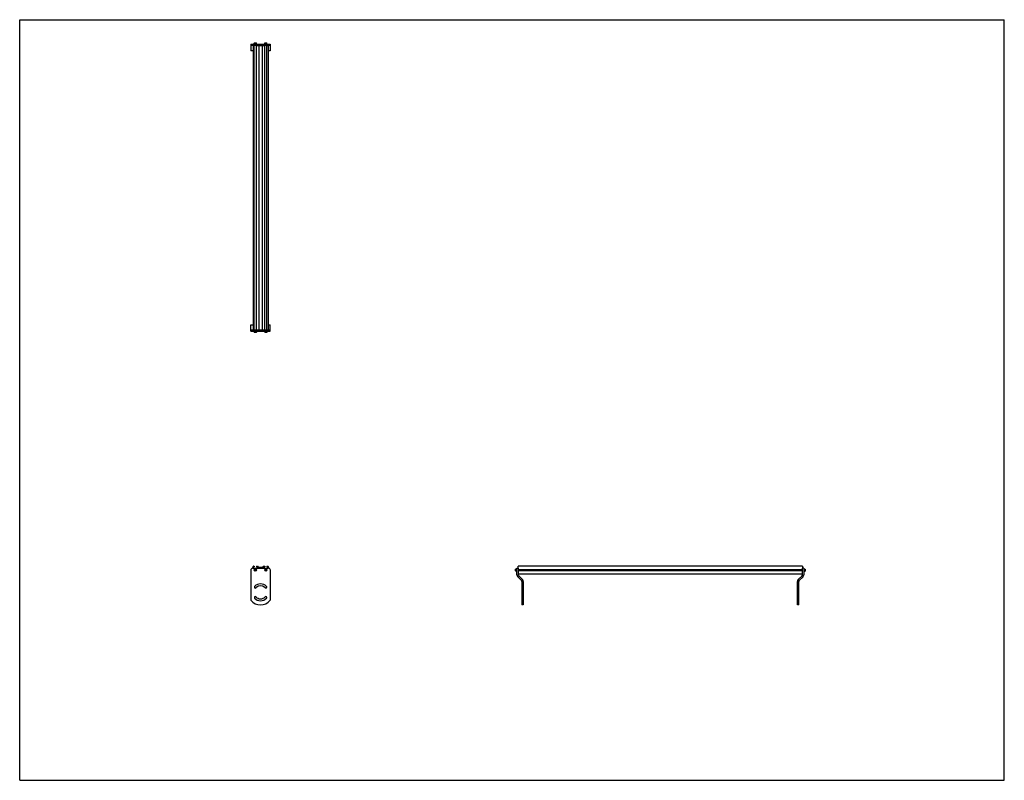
# Model space of a CAD drawing. Header units: inches. Extents: x 0 to 176, y 0 to 136.
import ezdxf

# ---------------------------------------------------------------- set-up
doc = ezdxf.new("R2010")
doc.units = ezdxf.units.IN
doc.header["$LTSCALE"] = 9.68
doc.header["$MEASUREMENT"] = 0
doc.layers.get('0').update_dxf_attribs({"linetype": 'CONTINUOUS'})
for name, color, linetype in [('300825M_BL2', 7, 'CONTINUOUS'), ('300825M_BL3', 7, 'CONTINUOUS'), ('708180P_BL0', 7, 'CONTINUOUS'), ('708180P_BL4', 7, 'CONTINUOUS'), ('708180P_BL5', 7, 'CONTINUOUS'), ('708180P_BL6', 7, 'CONTINUOUS'), ('710210_05079_BL1', 7, 'CONTINUOUS')]:
    doc.layers.add(name, color=color, linetype=linetype)

# ---------------------------------------------------------------- blocks, each defined once
blk = doc.blocks.new('708180P_BL0', base_point=(42.12, 58.86))
at = {"layer": '708180P_BL0', "color": 7, "linetype": 'CONTINUOUS'}
for p, q in [((41.93, 80.32), (41.93, 80.1)), ((42.3, 80.1), (41.93, 80.1)), ((41.93, 80.1), (41.95, 80.08)), ((42.28, 80.08), (41.95, 80.08)), ((42.3, 80.1), (42.28, 80.08)), ((42.3, 80.32), (42.3, 80.1)), ((42.06, 37.69), (42, 37.6)), ((42, 37.6), (42.06, 37.5)), ((42.17, 37.69), (42.06, 37.69)), ((42.06, 37.5), (42.17, 37.5)), ((42.23, 37.6), (42.17, 37.69)), ((42.17, 37.5), (42.23, 37.6))]:
    blk.add_line(p, q, dxfattribs=at)
for radius in [0.187, 0.163]:
    blk.add_circle((42.12, 37.6), radius, dxfattribs=at)
blk = doc.blocks.new('710210_05079_BL1', base_point=(90.81, 84.12))
at = {"layer": '710210_05079_BL1', "color": 7, "linetype": 'CONTINUOUS'}
for p, q in [((41.71, 131.36), (41.71, 80.57)), ((41.71, 131.36), (41.92, 131.36)), ((41.92, 80.57), (41.92, 131.36)), ((42.31, 80.57), (42.31, 131.36)), ((42.31, 131.36), (43.79, 131.36)), ((42.75, 131.36), (42.75, 80.57)), ((43.36, 131.36), (43.36, 80.57)), ((43.79, 80.57), (43.79, 131.36)), ((44.19, 80.57), (44.19, 131.36)), ((44.19, 131.36), (44.4, 131.36)), ((44.4, 131.36), (44.4, 80.57)), ((41.71, 80.57), (41.92, 80.57)), ((42.31, 80.57), (43.79, 80.57)), ((44.19, 80.57), (44.4, 80.57)), ((41.71, 37.93), (41.71, 38.25)), ((41.77, 38.31), (41.92, 38.31)), ((41.79, 37.93), (41.79, 38.2)), ((41.79, 38.2), (41.92, 38.2)), ((41.92, 38.31), (41.92, 38.2)), ((42.31, 38.31), (42.31, 38.2)), ((42.31, 38.31), (42.49, 38.31)), ((42.31, 38.2), (42.44, 38.2)), ((42.44, 38.2), (42.44, 37.93)), ((42.52, 37.93), (42.52, 38.19)), ((42.52, 38.19), (42.75, 37.93)), ((42.75, 38.06), (42.54, 38.29)), ((43.36, 38.06), (42.75, 38.06)), ((42.81, 37.93), (42.83, 37.98)), ((42.83, 37.98), (43.27, 37.98)), ((43.27, 37.98), (43.3, 37.93)), ((43.57, 38.29), (43.36, 38.06)), ((43.36, 37.93), (43.58, 38.19)), ((43.58, 38.19), (43.58, 37.93)), ((43.61, 38.31), (43.79, 38.31)), ((43.67, 37.93), (43.67, 38.2)), ((43.67, 38.2), (43.79, 38.2)), ((43.79, 38.31), (43.79, 38.2)), ((44.19, 38.31), (44.19, 38.2)), ((44.19, 38.31), (44.34, 38.31)), ((44.19, 38.2), (44.31, 38.2)), ((44.31, 38.2), (44.31, 37.93)), ((44.4, 38.25), (44.4, 37.93)), ((89.12, 37.93), (89.12, 38.31)), ((139.91, 38.31), (89.12, 38.31)), ((89.12, 37.72), (139.91, 37.72)), ((139.91, 37.47), (89.12, 37.47)), ((139.91, 38.31), (139.91, 37.93)), ((139.91, 36.88), (89.12, 36.88))]:
    blk.add_line(p, q, dxfattribs=at)
for centre, start, end in [((41.77, 38.25), 90, 180), ((42.49, 38.25), 41.6222, 90), ((43.61, 38.25), 90, 138.3778), ((44.34, 38.25), 0, 90)]:
    blk.add_arc(centre, 0.0625, start, end, dxfattribs=at)
blk = doc.blocks.new('300825M_BL2', base_point=(90.73, 81.48))
at = {"layer": '300825M_BL2', "color": 7, "linetype": 'CONTINUOUS'}
for p, q in [((41.3, 131.61), (41.3, 131.36)), ((41.3, 131.61), (44.8, 131.61)), ((44.8, 131.61), (44.8, 131.36)), ((140.16, 37.93), (139.91, 37.93)), ((140.16, 37.93), (140.16, 36.76)), ((139.27, 31.36), (139.27, 35.56)), ((140.02, 36.41), (139.34, 35.73)), ((139.02, 32.2), (139.27, 32.2)), ((139.27, 31.36), (139.02, 31.36))]:
    blk.add_line(p, q, dxfattribs=at)
at = {"layer": '300825M_BL2', "color": 3, "linetype": 'CONTINUOUS'}
for p, q in [((41.3, 131.36), (41.3, 130.46)), ((41.71, 131.36), (41.3, 131.36)), ((41.71, 130.46), (41.3, 130.46)), ((42.31, 131.36), (41.92, 131.36)), ((44.19, 131.36), (43.79, 131.36)), ((44.8, 131.36), (44.4, 131.36)), ((44.8, 130.46), (44.4, 130.46)), ((44.8, 131.36), (44.8, 130.46)), ((41.3, 37.56), (41.3, 32.2)), ((139.91, 36.76), (139.91, 37.93)), ((139.02, 31.36), (139.02, 35.56)), ((139.84, 36.59), (139.16, 35.91))]:
    blk.add_line(p, q, dxfattribs=at)
for centre, radius, start, end in [((139.52, 35.56), 0.5, 135, 180), ((139.66, 36.76), 0.253, 315, 360), ((43.99, 32.67), 0.17, 322.5637, 89.8328)]:
    blk.add_arc(centre, radius, start, end, dxfattribs=at)
at = {"layer": '300825M_BL2', "color": 7, "linetype": 'CONTINUOUS'}
for centre, radius, start, end in [((139.52, 35.56), 0.25, 135, 180), ((139.66, 36.76), 0.503, 315, 360)]:
    blk.add_arc(centre, radius, start, end, dxfattribs=at)
blk = doc.blocks.new('300825M_BL3', base_point=(65.66, 56.41))
at = {"layer": '300825M_BL3', "color": 3, "linetype": 'CONTINUOUS'}
for p, q in [((41.3, 81.46), (41.71, 81.46)), ((41.3, 80.57), (41.3, 81.46)), ((44.4, 81.46), (44.8, 81.46)), ((44.8, 80.57), (44.8, 81.46)), ((41.3, 80.57), (41.71, 80.57)), ((41.92, 80.57), (42.31, 80.57)), ((43.79, 80.57), (44.19, 80.57)), ((44.4, 80.57), (44.8, 80.57)), ((89.12, 37.93), (89.12, 36.76)), ((89.2, 36.59), (89.87, 35.91)), ((90.02, 35.56), (90.02, 31.36))]:
    blk.add_line(p, q, dxfattribs=at)
at = {"layer": '300825M_BL3', "color": 7, "linetype": 'CONTINUOUS'}
for p, q in [((41.3, 80.32), (41.3, 80.57)), ((41.3, 80.32), (44.8, 80.32)), ((44.8, 80.32), (44.8, 80.57)), ((41.3, 37.56), (41.3, 32.2)), ((41.68, 37.93), (44.43, 37.93)), ((44.8, 37.56), (44.8, 32.2)), ((88.87, 36.76), (88.87, 37.93)), ((88.87, 37.93), (89.12, 37.93)), ((89.02, 36.41), (89.69, 35.73)), ((89.77, 35.56), (89.77, 31.36)), ((90.02, 32.2), (89.77, 32.2)), ((90.02, 31.36), (89.77, 31.36))]:
    blk.add_line(p, q, dxfattribs=at)
for centre, radius, start, end in [((41.68, 37.56), 0.375, 90, 180), ((44.43, 37.56), 0.375, 0, 90), ((89.38, 36.76), 0.503, 180, 225), ((89.52, 35.56), 0.25, 0, 45), ((42.12, 34.55), 0.17, 135, 315), ((43.05, 33.61), 1.5, 45, 135), ((43.05, 33.61), 1.16, 45, 135), ((43.99, 34.55), 0.17, 225, 45), ((43.05, 33.61), 2.25, 218.9424, 321.0576), ((42.12, 32.67), 0.17, 45, 225), ((43.05, 33.61), 1.5, 225, 315), ((43.05, 33.61), 1.16, 225, 315), ((43.99, 32.67), 0.17, 315, 135)]:
    blk.add_arc(centre, radius, start, end, dxfattribs=at)
at = {"layer": '300825M_BL3', "color": 3, "linetype": 'CONTINUOUS'}
for centre, radius, start, end in [((89.38, 36.76), 0.253, 180, 225), ((89.52, 35.56), 0.5, 0, 45)]:
    blk.add_arc(centre, radius, start, end, dxfattribs=at)
blk = doc.blocks.new('708180P_BL4', base_point=(66.34, 58.86))
at = {"layer": '708180P_BL4', "color": 7, "linetype": 'CONTINUOUS'}
for p, q in [((43.8, 80.32), (43.8, 80.1)), ((44.18, 80.1), (43.8, 80.1)), ((43.8, 80.1), (43.83, 80.08)), ((44.15, 80.08), (43.83, 80.08)), ((44.18, 80.1), (44.15, 80.08)), ((44.18, 80.32), (44.18, 80.1)), ((43.93, 37.69), (43.88, 37.6)), ((43.88, 37.6), (43.93, 37.5)), ((44.05, 37.69), (43.93, 37.69)), ((43.93, 37.5), (44.05, 37.5)), ((44.1, 37.6), (44.05, 37.69)), ((44.05, 37.5), (44.1, 37.6)), ((88.66, 37.78), (88.64, 37.76)), ((88.64, 37.43), (88.64, 37.76)), ((88.66, 37.41), (88.64, 37.43)), ((88.66, 37.41), (88.66, 37.78)), ((88.87, 37.78), (88.66, 37.78)), ((88.87, 37.41), (88.66, 37.41))]:
    blk.add_line(p, q, dxfattribs=at)
for radius in [0.187, 0.163]:
    blk.add_circle((43.99, 37.6), radius, dxfattribs=at)
blk = doc.blocks.new('708180P_BL5', base_point=(42.12, 131.73))
at = {"layer": '708180P_BL5', "color": 7, "linetype": 'CONTINUOUS'}
for p, q in [((41.93, 131.82), (41.95, 131.84)), ((41.93, 131.61), (41.93, 131.82)), ((41.93, 131.82), (42.3, 131.82)), ((41.95, 131.84), (42.28, 131.84)), ((42.3, 131.82), (42.28, 131.84)), ((42.3, 131.61), (42.3, 131.82))]:
    blk.add_line(p, q, dxfattribs=at)
blk = doc.blocks.new('708180P_BL6', base_point=(92.1, 84.63))
at = {"layer": '708180P_BL6', "color": 7, "linetype": 'CONTINUOUS'}
for p, q in [((43.8, 131.82), (43.83, 131.84)), ((43.8, 131.61), (43.8, 131.82)), ((43.8, 131.82), (44.18, 131.82)), ((43.83, 131.84), (44.15, 131.84)), ((44.18, 131.82), (44.15, 131.84)), ((44.18, 131.61), (44.18, 131.82)), ((140.16, 37.78), (140.38, 37.78)), ((140.16, 37.41), (140.38, 37.41)), ((140.4, 37.76), (140.38, 37.78)), ((140.38, 37.78), (140.38, 37.41)), ((140.38, 37.41), (140.4, 37.43)), ((140.4, 37.76), (140.4, 37.43))]:
    blk.add_line(p, q, dxfattribs=at)

msp = doc.modelspace()

# ---------------------------------------------------------------- linework, layer by layer
at = {"color": 7, "linetype": 'CONTINUOUS'}
for p, q in [((0, 0), (0, 136)), ((0, 136), (176, 136)), ((176, 0), (176, 136)), ((0, 0), (176, 0))]:
    msp.add_line(p, q, dxfattribs=at)

# ---------------------------------------------------------------- block references
at = {"layer": '300825M_BL2'}
msp.add_blockref('300825M_BL2', (90.73, 81.48), dxfattribs=at)
at = {"layer": '300825M_BL3'}
msp.add_blockref('300825M_BL3', (65.66, 56.41), dxfattribs=at)
at = {"layer": '708180P_BL0'}
msp.add_blockref('708180P_BL0', (42.12, 58.86), dxfattribs=at)
at = {"layer": '708180P_BL4'}
msp.add_blockref('708180P_BL4', (66.34, 58.86), dxfattribs=at)
at = {"layer": '708180P_BL5'}
msp.add_blockref('708180P_BL5', (42.12, 131.73), dxfattribs=at)
at = {"layer": '708180P_BL6'}
msp.add_blockref('708180P_BL6', (92.1, 84.63), dxfattribs=at)
at = {"layer": '710210_05079_BL1'}
msp.add_blockref('710210_05079_BL1', (90.81, 84.12), dxfattribs=at)

doc.saveas('drawing.dxf')
